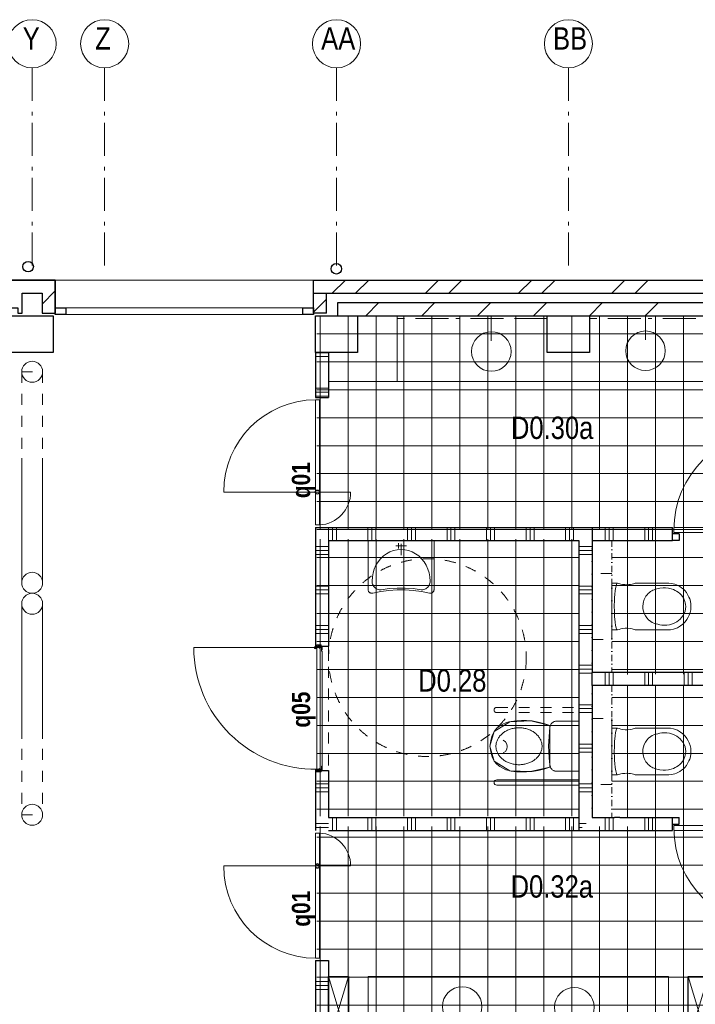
# Model space of a CAD drawing. Header units: millimetres. Extents: x 18442 to 242186, y -49554 to 63508.
# Tile 133 of 175: x 200451 to 205579, y -3061 to 4407. Entities that reach past the tile are written whole.
import ezdxf
from ezdxf.enums import TextEntityAlignment as Align

# ---------------------------------------------------------------- set-up
doc = ezdxf.new("R2010")
doc.units = ezdxf.units.MM
doc.header["$LTSCALE"] = 400
doc.header["$PDMODE"] = 1
doc.header["$PDSIZE"] = 15
for name, pattern in [('STYLE_01', [0.416641, 0.208282, -0.208359]), ('STYLE_02', [0.694427, 0.486069, -0.208359]), ('STYLE_06', [1.041641, 0.625, -0.208282, 0.069427, -0.138931]), ('STYLE_07', [1.875, 0.625, -0.208282, 0.625, -0.208359, 0.069427, -0.138931]), ('STYLE_15', [0.240945, 0.11811, -0.059055, 0.004724, -0.059055])]:
    doc.linetypes.add(name, pattern=pattern)
for name, color, linetype, lineweight in [('Binnenkozijnen', 140, 'Continuous', 15), ('Buitenkozijnen', 140, 'Continuous', 15), ('Kozijnmerken', 43, 'Continuous', 9), ('mat-afdichting', 9, 'Continuous', 5), ('mat-aluminium', 140, 'Continuous', 15), ('mat-baksteen', 5, 'Continuous', 25), ('mat-beton (ihwg)', 5, 'Continuous', 25), ('mat-kalkzandsteen', 5, 'Continuous', 25), ('mat-multiplex-vert', 140, 'Continuous', 15), ('mat-scheidingswand-horizontaal', 5, 'Continuous', 25), ('mat-scheidingswand-vertikaal', 5, 'Continuous', 25), ('mat-spuitwerk_marmo', 43, 'STYLE_02', 20), ('mat-staal', 5, 'Continuous', 25), ('None', 7, 'Continuous', 9), ('Ruimtenummers', 92, 'Continuous', 25), ('sanitair', 7, 'Continuous', 5), ('Tegelwerk', 92, 'STYLE_02', 25)]:
    doc.layers.add(name, color=color, linetype=linetype, lineweight=lineweight)
doc.layers.get('Kozijnmerken').off()
doc.styles.add('Arial Narrow', font='ARIALN.TTF', dxfattribs={"height": 211.666667})
doc.styles.add('Arial Narrow (bold)', font='ARIALNB.TTF', dxfattribs={"height": 172.861111})

# ---------------------------------------------------------------- blocks, each defined once
blk = doc.blocks.new('*X902')
at = {"layer": 'None', "lineweight": 9}
for p, q in [((23683.5, 8410), (23783.5, 8510)), ((24107.8, 8410), (24207.8, 8510)), ((24532, 8410), (24632, 8510)), ((24956.3, 8410), (25056.3, 8510)), ((25380.6, 8410), (25480.6, 8510)), ((25804.8, 8410), (25904.8, 8510))]:
    blk.add_line(p, q, dxfattribs=at)
blk = doc.blocks.new('Kolom 280x320')
at = {"layer": 'mat-beton (ihwg)', "lineweight": 25}
blk.add_lwpolyline([(-300, 160), (-20, 160), (-20, -160), (-300, -160)], close=True, dxfattribs=at)
at = {"layer": 'None', "color": 92, "linetype": 'Continuous', "lineweight": 5}
blk.add_point((0, 0), dxfattribs=at)
blk = doc.blocks.new('*U905')
at = {"layer": 'None', "color": 43, "linetype": 'Continuous', "lineweight": 9}
for points in [[(24625.6, 5142), (24632, 5188.4), (24643.1, 5227), (24658.7, 5257.9), (24679, 5281.1), (24701.6, 5298.6), (24724.1, 5312.5), (24746.4, 5322.9), (24768.7, 5329.7), (24786.6, 5333.1), (24807.1, 5335.8), (24830, 5337.9), (24864.4, 5339.6), (24903.2, 5340), (24945.8, 5336.6), (24991.9, 5328.5), (25041.5, 5315.7), (25081.1, 5303)], [(24726.5, 5190), (24742.5, 5178.4), (24753.2, 5161.8), (24757.1, 5142.4), (24753.5, 5122.9), (24743, 5106.1), (24727.1, 5094.3)], [(24625.6, 5148), (24632, 5101.6), (24643.1, 5063), (24658.7, 5032.1), (24679, 5008.9), (24701.6, 4991.4), (24724.1, 4977.5), (24746.4, 4967.1), (24768.7, 4960.3), (24786.6, 4956.9), (24807.1, 4954.2), (24830, 4952.1), (24864.4, 4950.4), (24903.2, 4950), (24945.8, 4953.4), (24991.9, 4961.5), (25041.5, 4974.3), (25081.1, 4987)]]:
    blk.add_lwpolyline(points, dxfattribs=at)
for points in [[(25081.1, 5303), (25081.1, 4987), (24933.1, 4952.4), (24777.7, 4958.6), (24658.7, 5032.1), (24626, 5145), (24658.7, 5257.9), (24777.7, 5331.4), (24935.1, 5337.5)], [(25301.1, 4955), (25301.1, 5335), (25129.1, 5335), (25122.1, 5334), (25118.1, 5333), (25113.1, 5332), (25109.1, 5330), (25105.1, 5328), (25102.1, 5326), (25098.1, 5323), (25095.1, 5320), (25092.1, 5317), (25089.1, 5314), (25087.1, 5310), (25085.1, 5306), (25083.1, 5302), (25082.1, 5298), (25081.1, 5294), (25081.1, 5289), (25081.1, 5288), (25071.1, 5149), (25075.1, 5058), (25081.1, 5004), (25082.1, 4996), (25083.1, 4992), (25085.1, 4988), (25086.1, 4984), (25088.1, 4980), (25091.1, 4976), (25093.1, 4973), (25096.1, 4970), (25099.1, 4967), (25103.1, 4964), (25107.1, 4962), (25110.1, 4960), (25114.1, 4958), (25119.1, 4957), (25123.1, 4956), (25127.1, 4955), (25128.1, 4955)], [(25021.1, 5145), (25021, 5151.1), (25020.5, 5157.2), (25019.6, 5163.3), (25018.5, 5169.3), (25017, 5175.3), (25015.2, 5181.2), (25013, 5187.1), (25010.6, 5192.9), (25007.8, 5198.6), (25004.7, 5204.2), (25001.4, 5209.7), (24997.7, 5215), (24993.7, 5220.2), (24989.5, 5225.3), (24985, 5230.2), (24980.2, 5235), (24975.2, 5239.6), (24969.9, 5244), (24964.4, 5248.2), (24958.6, 5252.3), (24952.7, 5256.1), (24946.5, 5259.7), (24940.2, 5263.1), (24933.6, 5266.2), (24926.9, 5269.2), (24920.1, 5271.9), (24913.1, 5274.3), (24906, 5276.6), (24898.8, 5278.5), (24891.4, 5280.2), (24884, 5281.7), (24876.5, 5282.9), (24869, 5283.8), (24861.4, 5284.5), (24853.8, 5284.9), (24846.1, 5285), (24838.5, 5284.9), (24830.9, 5284.5), (24823.3, 5283.8), (24815.8, 5282.9), (24808.3, 5281.7), (24800.8, 5280.2), (24793.5, 5278.5), (24786.3, 5276.6), (24779.2, 5274.3), (24772.2, 5271.9), (24765.3, 5269.2), (24758.6, 5266.2), (24752.1, 5263.1), (24745.8, 5259.7), (24739.6, 5256.1), (24733.7, 5252.3), (24727.9, 5248.2), (24722.4, 5244), (24717.1, 5239.6), (24712.1, 5235), (24707.3, 5230.2), (24702.8, 5225.3), (24698.6, 5220.2), (24694.6, 5215), (24690.9, 5209.6), (24687.5, 5204.2), (24684.5, 5198.6), (24681.7, 5192.9), (24679.2, 5187.1), (24677.1, 5181.2), (24675.3, 5175.3), (24673.8, 5169.3), (24672.6, 5163.3), (24671.8, 5157.2), (24671.3, 5151.1), (24671.1, 5145), (24671.3, 5138.9), (24671.8, 5132.8), (24672.6, 5126.7), (24673.8, 5120.7), (24675.3, 5114.7), (24677.1, 5108.8), (24679.2, 5102.9), (24681.7, 5097.1), (24684.5, 5091.4), (24687.5, 5085.8), (24690.9, 5080.4), (24694.6, 5075), (24698.6, 5069.8), (24702.8, 5064.7), (24707.3, 5059.8), (24712.1, 5055), (24717.1, 5050.4), (24722.4, 5046), (24727.9, 5041.8), (24733.7, 5037.8), (24739.6, 5033.9), (24745.8, 5030.3), (24752.1, 5026.9), (24758.6, 5023.8), (24765.3, 5020.8), (24772.2, 5018.1), (24779.2, 5015.7), (24786.3, 5013.4), (24793.5, 5011.5), (24800.8, 5009.8), (24808.3, 5008.3), (24815.8, 5007.1), (24823.3, 5006.2), (24830.9, 5005.5), (24838.5, 5005.1), (24846.1, 5005), (24853.8, 5005.1), (24861.4, 5005.5), (24869, 5006.2), (24876.5, 5007.1), (24884, 5008.3), (24891.4, 5009.8), (24898.8, 5011.5), (24906, 5013.4), (24913.1, 5015.7), (24920.1, 5018.1), (24926.9, 5020.8), (24933.6, 5023.8), (24940.2, 5026.9), (24946.5, 5030.3), (24952.7, 5033.9), (24958.6, 5037.8), (24964.4, 5041.8), (24969.9, 5046), (24975.2, 5050.4), (24980.2, 5055), (24985, 5059.8), (24989.5, 5064.7), (24993.7, 5069.8), (24997.7, 5075), (25001.4, 5080.4), (25004.7, 5085.8), (25007.8, 5091.4), (25010.6, 5097.1), (25013, 5102.9), (25015.2, 5108.8), (25017, 5114.7), (25018.5, 5120.7), (25019.6, 5126.7), (25020.5, 5132.8), (25021, 5138.9)]]:
    blk.add_lwpolyline(points, close=True, dxfattribs=at)
blk = doc.blocks.new('*U906')
at = {"layer": 'None', "color": 43, "linetype": 'STYLE_01', "lineweight": 9}
for p, q in [((24677.1, 5440), (25301.1, 5440)), ((24677.1, 5400), (25301.1, 5400))]:
    blk.add_line(p, q, dxfattribs=at)
at = {"layer": 'None', "color": 43, "linetype": 'Continuous', "lineweight": 9}
for p, q in [((25301.1, 4890), (24677.1, 4890)), ((25301.1, 4850), (24677.1, 4850))]:
    blk.add_line(p, q, dxfattribs=at)
at = {"layer": 'None', "color": 43, "linetype": 'STYLE_01', "lineweight": 9}
blk.add_arc((24677.1, 5420), 20, 90, 270, dxfattribs=at)
at = {"layer": 'None', "color": 43, "linetype": 'Continuous', "lineweight": 9}
blk.add_arc((24677.1, 4870), 20, 90, 270, dxfattribs=at)
at = {"layer": 'mat-kalkzandsteen', "color": 7}
blk.add_blockref('*U905', (0, 0), dxfattribs=at)
blk = doc.blocks.new('53.1 kraan')
at = {"layer": 'None', "color": 43, "linetype": 'Continuous', "lineweight": 9}
for p, q in [((-40, 0), (0, 0)), ((-20, -20), (-20, 20)), ((0, 15), (0, -70)), ((0, 0), (40, 0)), ((20, -20), (20, 20))]:
    blk.add_line(p, q, dxfattribs=at)
at = {"layer": 'None', "color": 43, "linetype": 'Continuous', "lineweight": 25}
blk.add_point((0, 0), dxfattribs=at)
blk = doc.blocks.new('*U907')
at = {"layer": 'sanitair', "color": 43, "linetype": 'Continuous', "lineweight": 9}
for p, q in [((-250, -373.3), (-250, 0)), ((-250, 0), (250, 0)), ((250, 0), (250, -373.3))]:
    blk.add_line(p, q, dxfattribs=at)
blk.add_lwpolyline([(-214.6, -399.6), (-215.4, -399.1), (-215.1, -399.7), (-218.8, -400), (-222.5, -399.9), (-226.2, -399.4), (-229.8, -398.6), (-233.2, -397.3), (-236.4, -395.7), (-239.4, -393.7), (-242.1, -391.4), (-244.4, -388.8), (-246.4, -386), (-248, -383), (-249.1, -379.9), (-249.8, -376.6), (-250, -373.3), (-250, -373.3), (-250, 0), (250, 0), (250, -373.3), (249.8, -376.6), (249.1, -379.9), (248, -383), (246.4, -386), (244.4, -388.8), (242.1, -391.4), (239.4, -393.7), (236.5, -395.6), (233.2, -397.3), (229.8, -398.5), (226.2, -399.4), (222.6, -399.9), (218.8, -400), (215.2, -399.7), (215.1, -399.7), (215.1, -399.7), (154.3, -386.9), (92.9, -378.3), (31.2, -374), (-30.7, -374), (-92.4, -378.3), (-153.8, -386.8)], close=True, dxfattribs=at)
for points in [[(-220, -307.8), (-218.1, -276.4), (-212.5, -245.6), (-203.3, -215.8), (-190.5, -187.6), (-174.5, -161.5), (-155.6, -137.8), (-133.9, -117.1), (-110, -99.7), (-84.2, -85.7), (-56.9, -75.6), (-28.7, -69.5), (0, -67.5), (28.7, -69.5), (56.9, -75.6), (84.2, -85.7), (110, -99.7), (133.9, -117.1), (155.6, -137.8), (174.5, -161.5), (190.5, -187.6), (203.2, -215.8), (212.5, -245.6), (218.1, -276.4), (220, -307.8)], [(-151.8, -372.7), (-159.1, -373.3), (-166.4, -373), (-173.6, -371.6), (-180.6, -369.4), (-187.3, -366.2), (-193.6, -362.1), (-199.4, -357.2), (-204.6, -351.6), (-209.2, -345.4), (-213, -338.5), (-216, -331.3), (-218.2, -323.6), (-219.6, -315.8), (-220, -307.8)], [(-151.9, -372.6), (-91.4, -364.4), (-30.5, -360.3), (30.4, -360.3), (91.2, -364.4), (151.7, -372.6)], [(220, -307.8), (219.6, -315.8), (218.2, -323.7), (216, -331.3), (213, -338.6), (209.2, -345.4), (204.6, -351.7), (199.4, -357.3), (193.6, -362.1), (187.3, -366.2), (180.6, -369.4), (173.5, -371.7), (166.3, -373), (159, -373.3), (151.7, -372.7)]]:
    blk.add_lwpolyline(points, dxfattribs=at)
at = {"layer": 'sanitair', "color": 43}
blk.add_blockref('53.1 kraan', (0, -39.8), dxfattribs=at)
blk = doc.blocks.new('53.33-05 keramag pa')
at = {"layer": 'None', "color": 7}
blk.add_blockref('*U907', (0, 0), dxfattribs=at)
blk = doc.blocks.new('*X909')
at = {"layer": 'None', "lineweight": 5}
for p, q in [((25670.2, 4602.1), (25670.2, 5603.8)), ((25882.3, 2900), (25882.3, 5603.9)), ((26094.5, 2900), (26094.5, 5604)), ((26306.6, 2900), (26306.6, 5604.1)), ((26518.8, 2900), (26518.8, 5604.2)), ((26730.9, 2900), (26730.9, 5604.2)), ((26943.1, 2900), (26943.1, 5604.3)), ((27155.2, 2900), (27155.2, 5604.4)), ((27367.4, 2900), (27367.4, 5604.5)), ((27579.5, 2900), (27579.5, 5604.6)), ((27791.7, 2900), (27791.7, 5604.7)), ((28003.8, 4602.4), (28003.8, 5604.8)), ((28216, 4603.2), (28216, 5604.8)), ((28428.1, 4604), (28428.1, 5604.9)), ((25551.1, 5515.4), (28591.1, 5515.4)), ((25551.1, 5303.3), (28591.1, 5303.3)), ((25551.1, 5091.2), (28591.1, 5091.2)), ((25551.1, 4879), (28591.1, 4879)), ((25551.1, 4666.9), (28591.1, 4666.9)), ((23336.5, 2900), (23336.5, 4537.4)), ((23548.7, 2900), (23548.7, 4537.4)), ((23760.8, 2900), (23760.8, 4537.4)), ((23973, 2900), (23973, 4537.4)), ((24185.1, 2900), (24185.1, 4537.4)), ((24397.3, 2900), (24397.3, 4537.4)), ((24609.4, 2900), (24609.4, 4537.4)), ((24821.6, 2900), (24821.6, 4537.4)), ((25033.7, 2900), (25033.7, 4537.4)), ((25245.9, 2900), (25245.9, 4537.4)), ((25458, 2900), (25458, 4537.4)), ((25670.2, 2900), (25670.2, 4537.4)), ((23311.1, 4454.8), (27937.8, 4454.8)), ((28003.8, 2900), (28003.8, 4300)), ((28216, 2900), (28216, 4300)), ((28428.1, 2900), (28428.1, 4300)), ((28640.3, 2900), (28640.3, 4300)), ((28852.4, 2900), (28852.4, 4300)), ((23311.1, 4242.6), (29021.1, 4242.6)), ((23311.1, 4030.5), (29021.1, 4030.5)), ((23311.1, 3818.4), (29021.1, 3818.4)), ((23311.1, 3606.2), (29021.1, 3606.2)), ((23311.1, 3394.1), (29021.1, 3394.1)), ((23311.1, 3182), (29021.1, 3182)), ((23311.1, 2969.8), (29021.1, 2969.8))]:
    blk.add_line(p, q, dxfattribs=at)
blk = doc.blocks.new('*X910')
at = {"layer": 'None', "lineweight": 5}
for p, q in [((23336.5, 6786.7), (23336.5, 8410)), ((23548.7, 6786.7), (23548.7, 8410)), ((23760.8, 6786.7), (23760.8, 8410)), ((23973, 6786.7), (23973, 8410)), ((24185.1, 6786.7), (24185.1, 8410)), ((24397.3, 6786.7), (24397.3, 8410)), ((24609.4, 6786.7), (24609.4, 8410)), ((24821.6, 6786.7), (24821.6, 8410)), ((25033.7, 6786.7), (25033.7, 8410)), ((25245.9, 6786.7), (25245.9, 8410)), ((25458, 6786.7), (25458, 8410)), ((25670.2, 5690.3), (25670.2, 8410)), ((25882.3, 5690.8), (25882.3, 8410)), ((26094.5, 5691.3), (26094.5, 8410)), ((26306.6, 5691.8), (26306.6, 8410)), ((26518.8, 5692.4), (26518.8, 8410)), ((26730.9, 5692.9), (26730.9, 8410)), ((26943.1, 5693.4), (26943.1, 8410)), ((27155.2, 5693.9), (27155.2, 8410)), ((27367.4, 5694.4), (27367.4, 8410)), ((27579.5, 5694.9), (27579.5, 8410)), ((27791.7, 5695.4), (27791.7, 8410)), ((28003.8, 5696), (28003.8, 8410)), ((28216, 6955), (28216, 8410)), ((28428.1, 6955), (28428.1, 8410)), ((28640.3, 6955), (28640.3, 8410)), ((28852.4, 6955), (28852.4, 8410)), ((23312.2, 8273.1), (29021.1, 8273.1)), ((23312.2, 8061), (29021.1, 8061)), ((23312.2, 7848.9), (29021.1, 7848.9)), ((23312.2, 7636.8), (29021.1, 7636.8)), ((23312.2, 7424.6), (29021.1, 7424.6)), ((23312.2, 7212.5), (29021.1, 7212.5)), ((23312.2, 7000.4), (29021.1, 7000.4)), ((23312.2, 6788.2), (28124.3, 6788.2)), ((28216, 5696.5), (28216, 6773.3)), ((28428.1, 5697), (28428.1, 6738.9)), ((25551.1, 6576.1), (28591.1, 6576.1)), ((25551.1, 6364), (28591.1, 6364)), ((25551.1, 6151.8), (28591.1, 6151.8)), ((25551.1, 5939.7), (28591.1, 5939.7)), ((25551.1, 5727.6), (28591.1, 5727.6))]:
    blk.add_line(p, q, dxfattribs=at)
blk = doc.blocks.new('*X911')
at = {"layer": 'None', "lineweight": 5}
for p, q in [((23336.5, 4615), (23336.5, 6715)), ((23548.7, 4615), (23548.7, 6715)), ((23760.8, 4615), (23760.8, 6715)), ((23973, 4615), (23973, 6715)), ((24185.1, 4615), (24185.1, 6715)), ((24397.3, 4615), (24397.3, 6715)), ((24609.4, 4615), (24609.4, 6715)), ((24821.6, 4615), (24821.6, 6715)), ((25033.7, 4615), (25033.7, 6715)), ((25245.9, 4615), (25245.9, 6715)), ((23311.1, 6576.1), (25301.1, 6576.1)), ((23311.1, 6364), (25301.1, 6364)), ((23311.1, 6151.8), (25301.1, 6151.8)), ((23311.1, 5939.7), (25301.1, 5939.7)), ((23311.1, 5727.6), (25301.1, 5727.6)), ((23311.1, 5515.4), (25301.1, 5515.4)), ((23311.1, 5303.3), (25301.1, 5303.3)), ((23311.1, 5091.2), (25301.1, 5091.2)), ((23311.1, 4879), (25301.1, 4879)), ((23311.1, 4666.9), (25301.1, 4666.9))]:
    blk.add_line(p, q, dxfattribs=at)
blk = doc.blocks.new('*X912')
at = {"layer": 'None', "lineweight": 9}
for p, q in [((23301.1, 8100), (23401.1, 8100)), ((23301.1, 7860), (23401.1, 7860)), ((23301.1, 7830), (23401.1, 7830)), ((23301.1, 7800), (23401.1, 7800))]:
    blk.add_line(p, q, dxfattribs=at)
blk = doc.blocks.new('*X913')
at = {"layer": 'None', "lineweight": 9}
for p, q in [((23301.1, 6660), (23401.1, 6660)), ((23301.1, 6630), (23401.1, 6630)), ((23301.1, 6600), (23401.1, 6600)), ((23301.1, 6360), (23401.1, 6360)), ((23301.1, 6330), (23401.1, 6330)), ((23301.1, 6300), (23401.1, 6300)), ((23301.1, 6060), (23401.1, 6060)), ((23301.1, 6030), (23401.1, 6030)), ((23301.1, 6000), (23401.1, 6000))]:
    blk.add_line(p, q, dxfattribs=at)
blk = doc.blocks.new('*X914')
at = {"layer": 'None', "lineweight": 9}
for p, q in [((23301.1, 3360), (23401.1, 3360)), ((23301.1, 3330), (23401.1, 3330)), ((23301.1, 3300), (23401.1, 3300)), ((23301.1, 3060), (23401.1, 3060)), ((23301.1, 3030), (23401.1, 3030)), ((23301.1, 3000), (23401.1, 3000))]:
    blk.add_line(p, q, dxfattribs=at)
blk = doc.blocks.new('*X915')
at = {"layer": 'None', "lineweight": 9}
for p, q in [((23400, 6706.1), (23400, 6805)), ((23430, 6705), (23430, 6805)), ((23460, 6705), (23460, 6805)), ((23700, 6705), (23700, 6805)), ((23730, 6705), (23730, 6805)), ((23760, 6705), (23760, 6805)), ((24000, 6705), (24000, 6805)), ((24030, 6705), (24030, 6805)), ((24060, 6705), (24060, 6805)), ((24300, 6705), (24300, 6805)), ((24330, 6705), (24330, 6805)), ((24360, 6705), (24360, 6805)), ((24600, 6705), (24600, 6805)), ((24630, 6705), (24630, 6805)), ((24660, 6705), (24660, 6805)), ((24900, 6705), (24900, 6805)), ((24930, 6705), (24930, 6805)), ((24960, 6705), (24960, 6805)), ((25200, 6705), (25200, 6805)), ((25230, 6705), (25230, 6805)), ((25260, 6705), (25260, 6805))]:
    blk.add_line(p, q, dxfattribs=at)
blk = doc.blocks.new('*X916')
at = {"layer": 'None', "lineweight": 9}
for p, q in [((25301.1, 6660), (25401.1, 6660)), ((25301.1, 6630), (25401.1, 6630)), ((25301.1, 6600), (25401.1, 6600)), ((25301.1, 6360), (25401.1, 6360)), ((25301.1, 6330), (25401.1, 6330)), ((25301.1, 6300), (25401.1, 6300)), ((25301.1, 6060), (25401.1, 6060)), ((25301.1, 6030), (25401.1, 6030)), ((25301.1, 6000), (25401.1, 6000)), ((25301.1, 5760), (25401.1, 5760)), ((25301.1, 5730), (25401.1, 5730)), ((25301.1, 5700), (25401.1, 5700)), ((25301.1, 5460), (25401.1, 5460)), ((25301.1, 5430), (25401.1, 5430)), ((25301.1, 5400), (25401.1, 5400)), ((25301.1, 5160), (25401.1, 5160)), ((25301.1, 5130), (25401.1, 5130)), ((25301.1, 5100), (25401.1, 5100)), ((25301.1, 4860), (25401.1, 4860)), ((25301.1, 4830), (25401.1, 4830)), ((25301.1, 4800), (25401.1, 4800)), ((25301.1, 4560), (25356.1, 4560)), ((25301.1, 4530), (25326.1, 4530))]:
    blk.add_line(p, q, dxfattribs=at)
blk = doc.blocks.new('*X917')
at = {"layer": 'None', "lineweight": 9}
for p, q in [((23430, 4505), (23430, 4605)), ((23460, 4505), (23460, 4605)), ((23700, 4505), (23700, 4605)), ((23730, 4505), (23730, 4605)), ((23760, 4505), (23760, 4605)), ((24000, 4505), (24000, 4605)), ((24030, 4505), (24030, 4605)), ((24060, 4505), (24060, 4605)), ((24300, 4505), (24300, 4605)), ((24330, 4505), (24330, 4605)), ((24360, 4505), (24360, 4605)), ((24600, 4505), (24600, 4605)), ((24630, 4505), (24630, 4605)), ((24660, 4505), (24660, 4605)), ((24900, 4505), (24900, 4605)), ((24930, 4505), (24930, 4605)), ((24960, 4505), (24960, 4605)), ((25200, 4505), (25200, 4605)), ((25230, 4505), (25230, 4605)), ((25260, 4505), (25260, 4605))]:
    blk.add_line(p, q, dxfattribs=at)
blk = doc.blocks.new('wandcloset SPHINX')
at = {"layer": 'sanitair', "color": 8, "linetype": 'STYLE_01', "lineweight": 5}
blk.add_lwpolyline([(0, 250), (150, 250), (150, -250), (0, -250)], close=True, dxfattribs=at)
at = {"layer": 'sanitair', "color": 43, "linetype": 'Continuous', "lineweight": 9}
blk.add_lwpolyline([(0, 177.5), (-42.5, 177.5), (-68.5, 169.49), (-81.5, 167.061), (-97.5, 165.452), (-112.223, 165), (-129.5, 165.626), (-142.511, 167), (-153.5, 168.934), (-163.5, 171.61), (-171.5, 174.928), (-175.461, 177.5), (-432.5, 177.5), (-451.5, 175.115), (-466.343, 172), (-477.5, 168.764), (-490.5, 163.958), (-500.5, 159.811), (-516.35, 150.66), (-529, 142), (-542.5, 130.791), (-553.289, 120.002), (-565.613, 105), (-573.696, 91), (-584.987, 71.443), (-590.599, 57), (-595.434, 40), (-600, 17), (-600, -4), (-598.231, -25), (-593.936, -46), (-587.67, -65), (-579.924, -82), (-569.15, -100), (-556.5, -116.406), (-538.909, -133.997), (-520.491, -148), (-497.5, -160.877), (-468.5, -171.436), (-445.5, -176.004), (-422.5, -177.5), (-175.461, -177.5), (-168.589, -173.532), (-153.805, -169), (-137.5, -166.368), (-117.5, -165.057), (-100.5, -165.286), (-83.5, -166.788), (-67.5, -169.733), (-54.815, -174), (-42.5, -177.5), (0, -177.5)], close=True, dxfattribs=at)
for points in [[(-42.5, 177.5), (-37.757, 174), (-34.002, 166), (-29.049, 147), (-25.068, 122), (-21.975, 92), (-20.331, 68), (-19.056, 38), (-18.555, 12), (-18.5, 0), (-18.971, -35), (-19.865, -59), (-20.941, -78), (-22.401, -97), (-24.571, -118), (-28.282, -143), (-32.692, -162), (-36.065, -171), (-39.386, -176), (-42.5, -177.5)], [(-330.716, 131.213), (-363.716, 138.777), (-388.716, 141.656), (-406.212, 141.656), (-429.716, 139.048), (-448.716, 134.643), (-468.716, 127.543), (-480.799, 121.853), (-491.088, 116.038), (-502.647, 108.253), (-515.298, 97.853), (-524.755, 88.396), (-535.714, 74.853), (-541.855, 65.453), (-545.716, 58.53), (-550.716, 47.753), (-557.272, 26.853), (-559.437, 13.853), (-560.216, -0.007), (-559.024, -17.147), (-555.144, -35.147), (-548.367, -53.147), (-538.934, -70.147), (-526.781, -86.147), (-517.716, -95.606), (-506.733, -105.147), (-491.716, -115.665), (-478.716, -122.931), (-460.916, -131.116), (-436.916, -138.081), (-416.716, -140.879), (-397.466, -141.875), (-378.716, -140.93), (-364.516, -138.937), (-348.626, -135.336), (-335.166, -132.83), (-326.916, -129.699), (-317.327, -125.944), (-306.916, -120.88), (-295.743, -114.147), (-278.132, -100.147), (-264.351, -85.147), (-254.63, -71.147), (-245.716, -53.764), (-239.317, -35.147), (-235.935, -18.147), (-234.716, 0.125), (-236.444, 21.853), (-239.706, 34.853), (-242.271, 45.076), (-245.479, 53.453), (-251.993, 66.853), (-258.716, 77.739), (-266.716, 88.307), (-276.513, 98.853), (-284.308, 105.853), (-293.716, 113.014), (-302.862, 118.853), (-311.716, 123.6), (-321.216, 127.406), (-330.716, 131.213)]]:
    blk.add_lwpolyline(points, dxfattribs=at)
blk = doc.blocks.new('*X922')
at = {"layer": 'None', "lineweight": 9}
for p, q in [((25500, 6705), (25500, 6805)), ((25530, 6705), (25530, 6805)), ((25560, 6705), (25560, 6805)), ((25800, 6705), (25800, 6805)), ((25830, 6705), (25830, 6805)), ((25860, 6705), (25860, 6805))]:
    blk.add_line(p, q, dxfattribs=at)
blk = doc.blocks.new('*X924')
at = {"layer": 'None', "lineweight": 9}
for p, q in [((25500, 4505), (25500, 4605)), ((25530, 4505), (25530, 4605)), ((25560, 4505), (25560, 4605)), ((25800, 4505), (25800, 4605)), ((25830, 4505), (25830, 4605)), ((25860, 4505), (25860, 4605))]:
    blk.add_line(p, q, dxfattribs=at)
blk = doc.blocks.new('*X926')
at = {"layer": 'None', "lineweight": 9}
for p, q in [((25500, 5605), (25500, 5705)), ((25530, 5605), (25530, 5705)), ((25560, 5605), (25560, 5705)), ((25800, 5605), (25800, 5705)), ((25830, 5605), (25830, 5705)), ((25860, 5605), (25860, 5705)), ((26100, 5605), (26100, 5705)), ((26130, 5605), (26130, 5705)), ((26160, 5605), (26160, 5705)), ((26400, 5605), (26400, 5705)), ((26430, 5605), (26430, 5705)), ((26460, 5605), (26460, 5705)), ((26700, 5605), (26700, 5705)), ((26730, 5605), (26730, 5705)), ((26760, 5605), (26760, 5705)), ((27000, 5605), (27000, 5705)), ((27030, 5605), (27030, 5705)), ((27060, 5605), (27060, 5705)), ((27300, 5605), (27300, 5705)), ((27330, 5605), (27330, 5705)), ((27360, 5605), (27360, 5705)), ((27600, 5605), (27600, 5705)), ((27630, 5605), (27630, 5705)), ((27660, 5605), (27660, 5705)), ((27900, 5605), (27900, 5705)), ((27930, 5605), (27930, 5705)), ((27960, 5605), (27960, 5705)), ((28200, 5605), (28200, 5705)), ((28230, 5605), (28230, 5705)), ((28260, 5605), (28260, 5705)), ((28500, 5605), (28500, 5705)), ((28530, 5605), (28530, 5705)), ((28560, 5605), (28560, 5705)), ((28800, 5605), (28800, 5705)), ((28830, 5605), (28830, 5705)), ((28860, 5605), (28860, 5705))]:
    blk.add_line(p, q, dxfattribs=at)
blk = doc.blocks.new('*X928')
at = {"layer": 'None', "lineweight": 9}
for p, q in [((23301.1, 4860), (23401.1, 4860)), ((23301.1, 4830), (23401.1, 4830)), ((23301.1, 4800), (23401.1, 4800)), ((23301.1, 4560), (23401.1, 4560)), ((23301.1, 4530), (23401.1, 4530))]:
    blk.add_line(p, q, dxfattribs=at)
blk = doc.blocks.new('Taatsdeur 950mm 700-250')
at = {"layer": 'Binnenkozijnen', "color": 43, "linetype": 'Continuous', "lineweight": 9}
blk.add_line((-400.1, -710.9), (-400, 252.2), dxfattribs=at)
at = {"layer": 'Binnenkozijnen', "lineweight": 15}
blk.add_lwpolyline([(-1100, 15), (-150, 15), (-150, -15), (-1100, -15)], close=True, dxfattribs=at)
at = {"layer": 'Binnenkozijnen', "color": 92, "lineweight": 25}
blk.add_circle((-400, 0), 15, dxfattribs=at)
at = {"layer": 'mat-baksteen', "color": 43, "linetype": 'Continuous', "lineweight": 9}
blk.add_arc((-399.7, 2.2), 250, 2.93758, 90.07536, dxfattribs=at)
at = {"layer": 'mat-baksteen', "color": 43, "lineweight": 9}
blk.add_arc((-400, -10.9), 700, 180.33329, 269.99626, dxfattribs=at)
blk = doc.blocks.new('taatsdeur 950 toilet')
at = {"layer": 'Binnenkozijnen', "lineweight": 15}
blk.add_lwpolyline([(0, 40), (945, 40), (945, 0), (0, 0)], close=True, dxfattribs=at)
at = {"layer": 'Binnenkozijnen', "color": 92, "lineweight": 25}
blk.add_circle((750, 20), 20, dxfattribs=at)
at = {"layer": 'None', "color": 43, "linetype": 'Continuous', "lineweight": 9}
for p, q in [((750, 40), (750, 215)), ((750, 0), (750, -730))]:
    blk.add_line(p, q, dxfattribs=at)
for radius, start, end in [(195, 0, 90), (750, 180, 270)]:
    blk.add_arc((750, 20), radius, start, end, dxfattribs=at)
blk = doc.blocks.new('wasbak rechthoekig')
at = {"layer": 'None', "color": 43, "linetype": 'Continuous', "lineweight": 9}
blk.add_line((0, -190), (0, 0), dxfattribs=at)
at = {"layer": 'None', "color": 43, "lineweight": 9}
blk.add_circle((0, -271.5), 150, dxfattribs=at)
blk = doc.blocks.new('metalstud voorzetwand')
at = {"layer": 'None', "color": 140, "linetype": 'STYLE_15', "lineweight": 15}
blk.add_lwpolyline([(0, 0), (150, 0), (150, -1000), (0, -1000)], close=True, dxfattribs=at)
blk = doc.blocks.new('service blokje')
at = {"layer": 'None', "color": 8, "lineweight": 5}
for p, q in [((-500, 300), (0, 150)), ((0, 300), (-500, 150))]:
    blk.add_line(p, q, dxfattribs=at)
at = {"layer": 'None', "color": 92, "linetype": 'Continuous', "lineweight": 25}
blk.add_lwpolyline([(-500, 300), (0, 300), (0, 150), (-500, 150)], close=True, dxfattribs=at)
blk = doc.blocks.new('*U930')
at = {"layer": 'Binnenkozijnen', "color": 140, "linetype": 'Continuous', "lineweight": 15}
for points in [[(23921.1, 8410), (26521.1, 8410), (26521.1, 7910), (23921.1, 7910)], [(23701.1, 2900), (25981.1, 2900), (25981.1, 3400), (23701.1, 3400)]]:
    blk.add_lwpolyline(points, close=True, dxfattribs=at)
at = {"layer": 'mat-scheidingswand-horizontaal', "lineweight": 25}
for p, q in [((23301.1, 6805), (25401.1, 6805)), ((25301.1, 6805), (26011.6, 6805)), ((26011.6, 6705), (26011.6, 6805)), ((26061.6, 6755), (26011.6, 6755)), ((26061.6, 6755), (26061.6, 6705)), ((23401.1, 6705), (25301.1, 6705)), ((25401.1, 6705), (26011.6, 6705)), ((26061.6, 6705), (26011.6, 6705)), ((26971.1, 5705), (25401.1, 5705)), ((26971.1, 5605), (25401.1, 5605)), ((23401.1, 4605), (25301.1, 4605)), ((25401.1, 4605), (25571.1, 4605)), ((25611.1, 4605), (25571.1, 4605)), ((25611.1, 4605), (25571.1, 4605)), ((25611.1, 4605), (26011.6, 4605)), ((26010.6, 4605), (26060.6, 4605)), ((26011.6, 4505), (26011.6, 4605)), ((26060.6, 4555), (26060.6, 4605)), ((23401.1, 4505), (25401.1, 4505)), ((25301.1, 4505), (26011.6, 4505)), ((26010.6, 4555), (26060.6, 4555))]:
    blk.add_line(p, q, dxfattribs=at)
at = {"layer": 'mat-scheidingswand-vertikaal', "lineweight": 25}
for p, q in [((23301.1, 8130), (23301.1, 7791)), ((23301.1, 8130), (23401.1, 8130)), ((23401.1, 8130), (23401.1, 7791)), ((23301.1, 7791), (23401.1, 7791)), ((23301.1, 6805), (23301.1, 5905)), ((25401.1, 6805), (25401.1, 5705)), ((23401.1, 6705), (23401.1, 5905)), ((25301.1, 6705), (25301.1, 4505)), ((23301.1, 5905), (23401.1, 5905)), ((25401.1, 5605), (25401.1, 5705)), ((25401.1, 5605), (25401.1, 4605)), ((23301.1, 4961), (23301.1, 4505)), ((23301.1, 4961), (23401.1, 4961)), ((23401.1, 4961), (23401.1, 4605)), ((23301.1, 3519), (23301.1, 2900)), ((23301.1, 3519), (23401.1, 3519)), ((23401.1, 3519), (23401.1, 2900))]:
    blk.add_line(p, q, dxfattribs=at)
at = {"layer": 'None', "color": 140, "linetype": 'STYLE_07', "lineweight": 15}
for p, q in [((25061.1, 8390), (23921.1, 8390)), ((26521.1, 8390), (25381.1, 8390))]:
    blk.add_line(p, q, dxfattribs=at)
at = {"layer": 'None', "color": 140, "linetype": 'Continuous', "lineweight": 15}
blk.add_lwpolyline([(23921.1, 8410), (23921.1, 7910), (23401.1, 7910), (23401.1, 8130), (23621.1, 8130), (23621.1, 8410)], close=True, dxfattribs=at)
at = {"layer": 'None', "color": 8, "linetype": 'STYLE_01', "lineweight": 5}
blk.add_circle((24151.1, 5817.1), 750, dxfattribs=at)
at = {"layer": 'mat-beton (ihwg)', "color": 8, "rotation": 90}
for p in [(23461.1, 8430), (25221.1, 8430)]:
    blk.add_blockref('Kolom 280x320', p, dxfattribs=at)
at = {"layer": 'mat-scheidingswand-horizontaal'}
for name in ['*X915', '*X922', '*X926', '*X917', '*X924']:
    blk.add_blockref(name, (0, 0), dxfattribs=at)
at = {"layer": 'mat-scheidingswand-vertikaal'}
for name in ['*X912', '*X913', '*X916', '*X928', '*X914']:
    blk.add_blockref(name, (0, 0), dxfattribs=at)
at = {"layer": 'None', "color": 7}
for name, p in [('wasbak rechthoekig', (24636.1, 8410)), ('wasbak rechthoekig', (25806.1, 8416)), ('53.33-05 keramag pa', (23951.1, 6705)), ('metalstud voorzetwand', (25401.1, 6705)), ('metalstud voorzetwand', (25401.1, 5605)), ('*U906', (0, 0)), ('taatsdeur 950 toilet', (26021.6, 4505))]:
    blk.add_blockref(name, p, dxfattribs=at)
for name, p, rotation in [('Taatsdeur 950mm 700-250', (23316.1, 6673), 270), ('wandcloset SPHINX', (25551.1, 5105), 180), ('service blokje', (23701.1, 3400), 90), ('service blokje', (25981.1, 2900), 270)]:
    blk.add_blockref(name, p, dxfattribs=dict(at, rotation=rotation))
at = {"layer": 'None', "color": 7, "xscale": -1}
for name, p, rotation in [('taatsdeur 950 toilet', (26021.6, 6805), 180), ('Taatsdeur 950mm 700-250', (23316.1, 4637), 270), ('wasbak rechthoekig', (24415, 2900), 180), ('wasbak rechthoekig', (25266.1, 2894), 180)]:
    blk.add_blockref(name, p, dxfattribs=dict(at, rotation=rotation))
blk.add_blockref('wandcloset SPHINX', (25551.1, 6205), dxfattribs=at)
at = {"layer": 'Tegelwerk', "color": 140}
for name in ['*X910', '*X911', '*X909']:
    blk.add_blockref(name, (0, 0), dxfattribs=at)
blk = doc.blocks.new('*U931')
at = {"layer": 'None', "color": 43, "linetype": 'Continuous', "lineweight": 9}
for p, q in [((23345.1, 5915), (23311.2, 5905)), ((23311.2, 5915), (23345.1, 5905))]:
    blk.add_line(p, q, dxfattribs=at)
blk.add_lwpolyline([(23311.2, 5915), (23345.1, 5915), (23345.1, 5905), (23311.2, 5905)], close=True, dxfattribs=at)
blk = doc.blocks.new('*U932')
at = {"layer": 'None', "color": 43, "linetype": 'Continuous', "lineweight": 9}
for p, q in [((23345.1, 4951), (23310.2, 4961)), ((23310.2, 4951), (23345.1, 4961))]:
    blk.add_line(p, q, dxfattribs=at)
blk.add_lwpolyline([(23310.2, 4961), (23345.1, 4961), (23345.1, 4951), (23310.2, 4951)], close=True, dxfattribs=at)
blk = doc.blocks.new('*X933')
at = {"layer": 'None', "lineweight": 9}
blk.add_line((23345.8, 4961), (23352.7, 4967.9), dxfattribs=at)
blk = doc.blocks.new('*U934')
at = {"layer": 'mat-afdichting', "lineweight": 5}
for points in [[(23348.7, 5880), (23348.7, 5892), (23346.5, 5892), (23346.5, 5880)], [(23348.7, 4986), (23348.7, 4974), (23346.5, 4974), (23346.5, 4986)]]:
    blk.add_lwpolyline(points, close=True, dxfattribs=at)
at = {"layer": 'mat-aluminium', "lineweight": 15}
blk.add_lwpolyline([(23332.2, 4965), (23332.2, 4961), (23317.2, 4961), (23317.2, 4965)], close=True, dxfattribs=at)
at = {"layer": 'mat-multiplex-vert', "lineweight": 15, "flags": 128}
for points in [[(23331.2, 4977), (23331.2, 4971), (23312.7, 4970.1), (23312.7, 5895.9), (23331.2, 5894.8), (23331.2, 5887.2)], [(23334.2, 5887.2), (23334.2, 5894.6), (23346.5, 5893.8), (23346.5, 5865.8), (23352.7, 5865.8), (23352.7, 4994), (23346.5, 4994), (23346.5, 4971.7), (23334.2, 4971.1), (23334.2, 4977)]]:
    blk.add_lwpolyline(points, dxfattribs=at)
at = {"layer": 'mat-spuitwerk_marmo', "lineweight": 20}
blk.add_circle((23300.4, 5893), 4, dxfattribs=at)
at = {"layer": 'mat-staal', "lineweight": 5, "flags": 128}
for points in [[(23352.7, 5900, 0.414214), (23347.7, 5905), (23304.3, 5905), (23302.6, 5905), (23302.6, 5901), (23304.3, 5901), (23347.7, 5901), (23347.7, 5901, -0.414214), (23348.7, 5900), (23348.7, 5875), (23352.7, 5875)], [(23352.7, 4966, -0.414214), (23347.7, 4961), (23304.3, 4961), (23302.6, 4961), (23302.6, 4965), (23304.3, 4965), (23347.7, 4965), (23347.7, 4965, 0.414214), (23348.7, 4966), (23348.7, 4991), (23352.7, 4991)]]:
    blk.add_lwpolyline(points, format="xyb", close=True, dxfattribs=at)
at = {"layer": 'None', "color": 43, "linetype": 'Continuous', "lineweight": 9}
blk.add_line((23300.4, 5893), (22377.8, 5893), dxfattribs=at)
for points in [[(23346.4, 5898.5), (23346.4, 5900.9), (23299.3, 5900.9), (23299.3, 5898.5)], [(23302.8, 5887.9), (23304.4, 5886.1), (23312.9, 5893.5), (23345.9, 5891.8), (23346, 5894.2), (23312, 5895.9)]]:
    blk.add_lwpolyline(points, close=True, dxfattribs=at)
at = {"layer": 'None', "color": 92, "linetype": 'Continuous', "lineweight": 25, "flags": 128}
for points in [[(23331.5, 5889.9), (23331.5, 5894.9), (23333.5, 5894.9)], [(23333.5, 5894.9), (23333.5, 5889.9)], [(23331.5, 4971), (23331.5, 4976), (23333.5, 4976)], [(23333.5, 4976), (23333.5, 4971)]]:
    blk.add_lwpolyline(points, dxfattribs=at)
at = {"layer": 'None', "color": 140, "linetype": 'Continuous', "lineweight": 15}
blk.add_circle((23300.4, 5893), 8, dxfattribs=at)
at = {"layer": 'None', "color": 43, "linetype": 'Continuous', "lineweight": 9}
blk.add_arc((23300.4, 5893), 922.6, 180, 270.70972, dxfattribs=at)
at = {"layer": 'None', "color": 8, "linetype": 'Continuous', "lineweight": 5}
for p in [(23301.1, 5904), (23318.7, 5915), (23301.1, 4962), (23318.7, 4951), (23348.7, 4951)]:
    blk.add_point(p, dxfattribs=at)
at = {"layer": 'mat-staal'}
blk.add_blockref('*X933', (0, 0), dxfattribs=at)
at = {"layer": 'None', "color": 7}
for name in ['*U931', '*U932']:
    blk.add_blockref(name, (0, 0), dxfattribs=at)
blk = doc.blocks.new('*U935')
at = {"layer": 'Binnenkozijnen', "color": 43, "linetype": 'STYLE_01', "lineweight": 9}
blk.add_line((23401.1, 5915), (23401.1, 4951), dxfattribs=at)
at = {"layer": 'mat-kalkzandsteen', "lineweight": 25}
for p, q in [((23471.1, 8510), (29121.1, 8510)), ((23471.1, 8410), (23471.1, 8510)), ((23471.1, 8410), (28970, 8410))]:
    blk.add_line(p, q, dxfattribs=at)
at = {"layer": 'mat-beton (ihwg)', "color": 8, "rotation": 90}
for p in [(23461.1, 8430), (25221.1, 8430)]:
    blk.add_blockref('Kolom 280x320', p, dxfattribs=at)
at = {"layer": 'mat-kalkzandsteen'}
blk.add_blockref('*X902', (0, 0), dxfattribs=at)
at = {"layer": 'None', "color": 7}
for name in ['*U930', '*U934']:
    blk.add_blockref(name, (0, 0), dxfattribs=at)
blk = doc.blocks.new('*U1055')
at = {"layer": 'Buitenkozijnen', "lineweight": 15}
for p, q in [((-10, 0), (-10, -1960)), ((-10, 0), (40, 0)), ((40, 0), (40, -1960)), ((-10, -1960), (40, -1960))]:
    blk.add_line(p, q, dxfattribs=at)
blk = doc.blocks.new('Gevelpui best 1960')
at = {"layer": 'Buitenkozijnen', "color": 43, "lineweight": 9}
blk.add_line((250, 0), (250, -1960), dxfattribs=at)
at = {"layer": 'Buitenkozijnen', "color": 92, "lineweight": 25}
for points in [[(-10, 0), (40, 0), (40, -80), (-10, -80)], [(-10, -1880), (40, -1880), (40, -1960), (-10, -1960)]]:
    blk.add_lwpolyline(points, close=True, dxfattribs=at)
at = {"layer": 'Buitenkozijnen'}
blk.add_blockref('*U1055', (0, 0), dxfattribs=at)
blk = doc.blocks.new('*X1212')
at = {"layer": 'None', "lineweight": 9}
for p, q in [((23429.2, 8580), (23529.2, 8680)), ((23605.6, 8580), (23705.6, 8680)), ((24136.3, 8580), (24236.3, 8680)), ((24312.7, 8580), (24412.7, 8680)), ((24843.5, 8580), (24943.5, 8680)), ((25019.8, 8580), (25119.8, 8680)), ((25550.6, 8580), (25650.6, 8680)), ((25727, 8580), (25827, 8680))]:
    blk.add_line(p, q, dxfattribs=at)
blk = doc.blocks.new('HWA')
at = {"layer": 'None', "color": 92, "linetype": 'Continuous', "lineweight": 25}
blk.add_circle((0, -74), 40, dxfattribs=at)
blk = doc.blocks.new('*X1270')
at = {"layer": 'None', "lineweight": 9}
blk.add_line((23286.1, 8436.8), (23386.1, 8536.8), dxfattribs=at)
blk = doc.blocks.new('Kozijnmerk 50')
at = {"layer": 'None', "color": 43, "style": 'Arial Narrow (bold)'}
blk.add_attdef('merk', text='', height=138.3, dxfattribs=at).set_placement((0, 0), align=Align.MIDDLE_CENTER)
blk = doc.blocks.new('*X2107')
at = {"layer": 'None', "lineweight": 9}
blk.add_line((21226.1, 8498.1), (21326.1, 8598.1), dxfattribs=at)
blk = doc.blocks.new('*X2108')
at = {"layer": 'None', "lineweight": 9}
blk.add_line((21226.1, 8498.1), (21326.1, 8598.1), dxfattribs=at)
blk = doc.blocks.new('*U2153')
at = {"layer": 'mat-baksteen', "lineweight": 25}
blk.add_lwpolyline([(21326.1, 8680), (20976.1, 8680), (20976.1, 8470), (21041.1, 8470), (21041.1, 8430), (21076.1, 8430), (21076.1, 8580), (21226.1, 8580), (21226.1, 8430), (21326.1, 8430)], close=True, dxfattribs=at)
at = {"layer": 'mat-beton (ihwg)', "lineweight": 25}
blk.add_lwpolyline([(20991.1, 8130), (20991.1, 8410), (21311.1, 8410), (21311.1, 8130)], close=True, dxfattribs=at)
at = {"layer": 'None', "color": 92, "lineweight": 25}
for p, q in [((20976.1, 8680), (21326.1, 8680)), ((21326.1, 8680), (21326.1, 8430)), ((21076.1, 8580), (21226.1, 8580)), ((21226.1, 8580), (21226.1, 8430)), ((21226.1, 8430), (21326.1, 8430))]:
    blk.add_line(p, q, dxfattribs=at)
at = {"layer": 'None', "color": 140, "linetype": 'Continuous', "lineweight": 15}
blk.add_circle((21151.1, 7985), 79.5, dxfattribs=at)
at = {"layer": 'mat-baksteen'}
blk.add_blockref('*X2108', (0, 0), dxfattribs=at)
at = {"layer": 'None', "color": 92}
blk.add_blockref('*X2107', (0, 0), dxfattribs=at)
blk = doc.blocks.new('*U2162')
at = {"layer": 'None', "color": 7}
blk.add_blockref('*U2153', (0, 0), dxfattribs=at)

msp = doc.modelspace()

# ---------------------------------------------------------------- linework, layer by layer
at = {"layer": 'mat-baksteen', "lineweight": 25}
for p, q in [((202680.7849, 2431.61885), (208685.7849, 2431.61885)), ((202680.7849, 2331.61885), (202680.7849, 2431.61885)), ((202680.7849, 2331.61885), (208585.7849, 2331.61885))]:
    msp.add_line(p, q, dxfattribs=at)
at = {"layer": 'None', "color": 7, "linetype": 'STYLE_06', "lineweight": 9}
for p, q in [((200545.7849, 4041.61885), (200545.7849, 2541.61885)), ((201095.7849, 4041.61885), (201095.7849, 2541.61885)), ((202855.7849, 4041.61885), (202855.7849, 2541.61885)), ((204615.7849, 4041.61885), (204615.7849, 2541.61885))]:
    msp.add_line(p, q, dxfattribs=at)
at = {"layer": 'None', "color": 92, "lineweight": 25}
for p, q in [((202680.7849, 2181.61885), (202680.7849, 2431.61885)), ((202780.7849, 2181.61885), (202780.7849, 2331.61885)), ((202780.7849, 2181.61885), (202680.7849, 2181.61885))]:
    msp.add_line(p, q, dxfattribs=at)
at = {"layer": 'None', "color": 43, "linetype": 'STYLE_01', "lineweight": 9}
for p, q in [((200466.2849, 1736.61885), (200466.2849, 661.61885)), ((200466.2849, 1736.61885), (200625.2849, 1736.61885)), ((200625.2849, 1736.61885), (200625.2849, 661.61885)), ((200466.2849, -623.38115), (200466.2849, -1623.38115)), ((200625.2849, -623.38115), (200625.2849, -1623.38115)), ((200466.2849, -1623.38115), (200625.2849, -1623.38115))]:
    msp.add_line(p, q, dxfattribs=at)
at = {"layer": 'None', "color": 43, "linetype": 'Continuous', "lineweight": 9}
for p, q in [((200466.2849, 1081.61885), (200466.2849, 136.11885)), ((200625.2849, 1081.61885), (200625.2849, 136.11885)), ((200466.2849, -22.88115), (200466.2849, -1048.38115)), ((200625.2849, -22.88115), (200625.2849, -1048.38115))]:
    msp.add_line(p, q, dxfattribs=at)
for centre, radius in [((200545.7849, 4224.22527), 182.60642), ((201095.7849, 4224.22527), 182.60642), ((202855.7849, 4224.22527), 182.60642), ((204615.7849, 4224.22527), 182.60642), ((200545.7849, 136.11885), 79.5), ((200545.7849, -22.88115), 79.5)]:
    msp.add_circle(centre, radius, dxfattribs=at)
at = {"layer": 'None', "color": 140, "linetype": 'Continuous', "lineweight": 15}
msp.add_circle((200545.7849, -1623.38115), 79.5, dxfattribs=at)

# ---------------------------------------------------------------- block references
at = {"layer": 'Buitenkozijnen', "color": 7, "rotation": 90}
msp.add_blockref('Gevelpui best 1960', (200720.7849, 2181.61885), dxfattribs=at)
at = {"layer": 'Kozijnmerken', "color": 7, "rotation": 90}
for p, values in [((202585.8734, 914.46244), {'merk': 'q01'}), ((202585.8734, -825.53756), {'merk': 'q05'}), ((202585.8734, -2335.53756), {'merk': 'q01'})]:
    msp.add_blockref('Kozijnmerk 50', p, dxfattribs=at).add_auto_attribs(values)
at = {"layer": 'mat-baksteen'}
msp.add_blockref('*X1212', (179394.72553, -6248.38115), dxfattribs=at)
at = {"layer": 'mat-beton (ihwg)', "color": 7}
msp.add_blockref('HWA', (202854.72553, 2591.61885), dxfattribs=at)
at = {"layer": 'None', "color": 7}
for name in ['*U2162', '*U935']:
    msp.add_blockref(name, (179394.72553, -6248.38115), dxfattribs=at)
at = {"layer": 'None', "color": 7, "rotation": 90}
msp.add_blockref('HWA', (200440.72542, 2533.88942), dxfattribs=at)
at = {"layer": 'None', "color": 92}
msp.add_blockref('*X1270', (179394.72553, -6248.38115), dxfattribs=at)

# ---------------------------------------------------------------- texts
at = {"layer": 'None', "color": 8, "attachment_point": 1, "style": 'Arial Narrow'}
for s, insert, char_height in [('Y', (200473.81823, 4349.1086), 169.33333), ('Z', (201023.81823, 4349.1086), 169.33333), ('AA', (202739.36823, 4349.1086), 169.333333), ('BB', (204499.36823, 4349.1086), 169.333333)]:
    msp.add_mtext(s, dxfattribs=dict(at, insert=insert, char_height=char_height))
at = {"layer": 'Ruimtenummers', "char_height": 169.333333, "attachment_point": 1, "style": 'Arial Narrow'}
for s, insert in [('D0.30a', (204179.75156, 1396.38552)), ('D0.28', (203476.11823, -519.95032)), ('D0.32a', (204177.22555, -2082.0315))]:
    msp.add_mtext(s, dxfattribs=dict(at, insert=insert))

doc.saveas('drawing.dxf')
